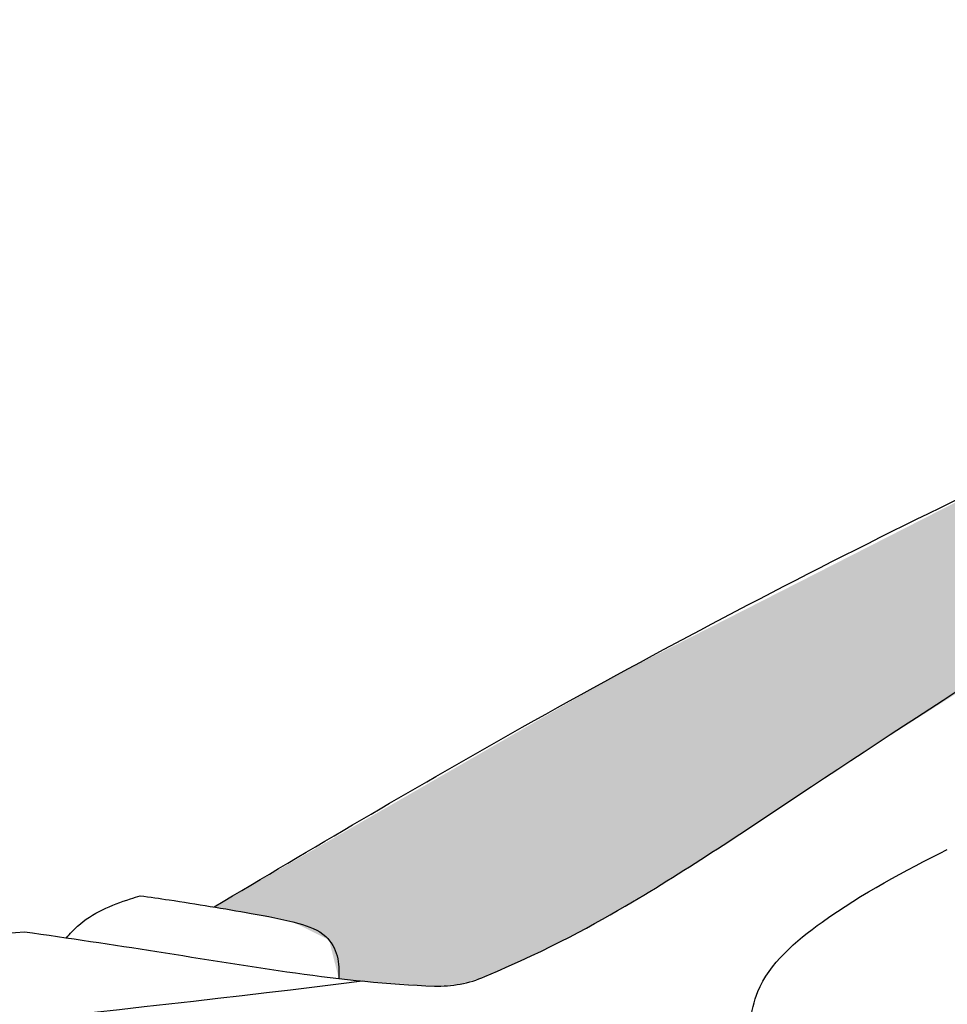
# Model space of a CAD drawing. Header units: millimetres. Extents: x 0 to 5.12, y 0 to 1.7.
# Tile 5 of 8: x 1.57 to 2, y 1.25 to 1.7. Entities that reach past the tile are written whole.
import ezdxf

# ---------------------------------------------------------------- set-up
doc = ezdxf.new("R2010")
doc.units = ezdxf.units.MM
doc.layers.add('HATCH', color=7, linetype='Continuous')

# ---------------------------------------------------------------- blocks, each defined once
blk = doc.blocks.new('*U33')
at = {"layer": 'HATCH', "linetype": 'Continuous'}
for points in [[(2.033178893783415, 1.495033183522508), (1.844245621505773, 1.398865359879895), (2.104872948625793, 1.457019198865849)], [(2.104872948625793, 1.457019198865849), (1.844245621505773, 1.398865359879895), (1.952871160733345, 1.360580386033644)], [(1.844245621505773, 1.398865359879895), (1.660577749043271, 1.293051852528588), (1.952871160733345, 1.360580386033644)], [(1.952871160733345, 1.360580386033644), (1.660577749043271, 1.293051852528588), (1.877374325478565, 1.310944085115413)], [(1.877374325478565, 1.310944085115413), (1.660577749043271, 1.293051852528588), (1.837815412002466, 1.287118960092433)], [(1.660577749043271, 1.293051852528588), (1.696783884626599, 1.286165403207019), (1.837815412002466, 1.287118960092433)], [(1.837815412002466, 1.287118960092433), (1.696783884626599, 1.286165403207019), (1.814580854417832, 1.274927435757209)], [(1.696783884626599, 1.286165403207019), (1.713180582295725, 1.277971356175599), (1.814580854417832, 1.274927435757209)], [(1.713180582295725, 1.277971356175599), (1.717660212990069, 1.26035268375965), (1.814580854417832, 1.274927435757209)], [(1.814580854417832, 1.274927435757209), (1.717660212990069, 1.26035268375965), (1.784560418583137, 1.261205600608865)], [(1.784560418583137, 1.261205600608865), (1.717660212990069, 1.26035268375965), (1.773246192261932, 1.257769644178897)], [(1.717660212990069, 1.26035268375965), (1.728291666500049, 1.25920903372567), (1.773246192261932, 1.257769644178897)], [(1.728291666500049, 1.25920903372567), (1.761454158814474, 1.256894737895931), (1.773246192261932, 1.257769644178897)]]:
    blk.add_solid(points, dxfattribs=at)

msp = doc.modelspace()

# ---------------------------------------------------------------- linework, layer by layer
msp.add_arc((1.763403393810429, 1.310527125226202), 0.05366779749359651, 267.9185374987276, 293.2174590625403)
for points, knots in [([(1.660577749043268, 1.293051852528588), (1.705546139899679, 1.319912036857), (1.864242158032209, 1.413591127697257), (2.109371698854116, 1.536063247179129), (2.435354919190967, 1.65995226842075), (2.756355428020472, 1.694965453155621), (3.137374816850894, 1.701622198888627), (3.454302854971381, 1.685442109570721), (3.76863401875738, 1.622106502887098), (4.024609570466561, 1.495601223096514), (4.218743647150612, 1.386324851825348), (4.318315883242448, 1.328999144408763)], [5.161499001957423, 5.161499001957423, 5.161499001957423, 5.161499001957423, 19.79920505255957, 56.66615367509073, 81.66675015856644, 116.8008388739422, 146.0811253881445, 188.3200347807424, 205.1824887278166, 235.2936532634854, 267.4433938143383, 267.4433938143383, 267.4433938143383, 267.4433938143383]), ([(1.784560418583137, 1.261205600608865), (1.815755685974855, 1.274587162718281), (1.863562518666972, 1.300899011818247), (1.971019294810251, 1.373249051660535), (2.146470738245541, 1.486109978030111), (2.313592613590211, 1.574352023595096), (2.418067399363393, 1.611075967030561), (2.428325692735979, 1.614614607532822)], [1.09575735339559, 1.09575735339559, 1.09575735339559, 1.09575735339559, 6.760035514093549, 15.76721584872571, 37.23780514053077, 65.1582744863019, 68.19089865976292, 68.19089865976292, 68.19089865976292, 68.19089865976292]), ([(1.90612723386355, 1.223772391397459), (1.905237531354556, 1.235425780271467), (1.906784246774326, 1.260419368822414), (1.944822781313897, 1.292900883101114), (1.976824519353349, 1.309568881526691), (1.996223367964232, 1.319342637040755)], [0, 0, 0, 0, 2.741687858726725, 6.779082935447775, 12.93948275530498, 12.93948275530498, 12.93948275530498, 12.93948275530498]), ([(1.593068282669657, 1.278939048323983), (1.594643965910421, 1.280845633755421), (1.602383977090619, 1.289334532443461), (1.615086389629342, 1.29458992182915), (1.625283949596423, 1.297714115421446), (1.626779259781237, 1.298158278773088)], [0.770500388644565, 0.770500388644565, 0.770500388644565, 0.770500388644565, 1.51100581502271, 4.231095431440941, 4.698999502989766, 4.698999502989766, 4.698999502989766, 4.698999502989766]), ([(1.626779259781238, 1.298158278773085), (1.631189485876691, 1.297558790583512), (1.648158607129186, 1.295207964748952), (1.672505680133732, 1.29106193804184), (1.696449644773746, 1.286724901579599), (1.711815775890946, 1.281514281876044), (1.717771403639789, 1.270749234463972), (1.71778754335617, 1.263836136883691), (1.717660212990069, 1.26035268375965)], [0.6149289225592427, 0.6149289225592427, 0.6149289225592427, 0.6149289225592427, 1.950779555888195, 5.75446873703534, 7.982413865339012, 9.354977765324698, 10.38350546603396, 11.41789745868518, 11.41789745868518, 11.41789745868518, 11.41789745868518]), ([(0.3020552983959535, 0.8422486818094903), (0.3145010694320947, 0.8739798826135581), (0.3333326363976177, 0.9238121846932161), (0.3767218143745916, 0.9930610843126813), (0.4811785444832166, 1.073358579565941), (0.6784433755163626, 1.137800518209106), (0.96461256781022, 1.203480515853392), (1.277581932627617, 1.255422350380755), (1.485855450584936, 1.273945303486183), (1.573721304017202, 1.281734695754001)], [0.7343712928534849, 0.7343712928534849, 0.7343712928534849, 0.7343712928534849, 7.210530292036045, 15.59501955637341, 23.87520674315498, 42.56899310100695, 72.5510354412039, 106.3396340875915, 130.9953212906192, 130.9953212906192, 130.9953212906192, 130.9953212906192]), ([(1.573721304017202, 1.281734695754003), (1.593925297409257, 1.278842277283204), (1.65635207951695, 1.269692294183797), (1.718904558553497, 1.258441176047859), (1.761454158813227, 1.256894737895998)], [2.634324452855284, 2.634324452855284, 2.634324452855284, 2.634324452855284, 8.343117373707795, 20.26985920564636, 20.26985920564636, 20.26985920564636, 20.26985920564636]), ([(0.5435708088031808, 1.012062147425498), (0.5509157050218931, 1.017306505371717), (0.5997639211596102, 1.050173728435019), (0.7571683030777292, 1.105479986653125), (1.030188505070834, 1.165767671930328), (1.346608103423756, 1.219975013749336), (1.613120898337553, 1.244710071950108), (1.728291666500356, 1.259209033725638)], [6.169604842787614, 6.169604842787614, 6.169604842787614, 6.169604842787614, 8.69730208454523, 22.68944689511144, 52.08102102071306, 87.07177844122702, 119.5253658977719, 119.5253658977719, 119.5253658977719, 119.5253658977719])]:
    msp.add_open_spline(points, degree=3, knots=knots)

# ---------------------------------------------------------------- block references
at = {"layer": 'HATCH', "linetype": 'Continuous'}
msp.add_blockref('*U33', (0, 0), dxfattribs=at)

doc.saveas('drawing.dxf')
